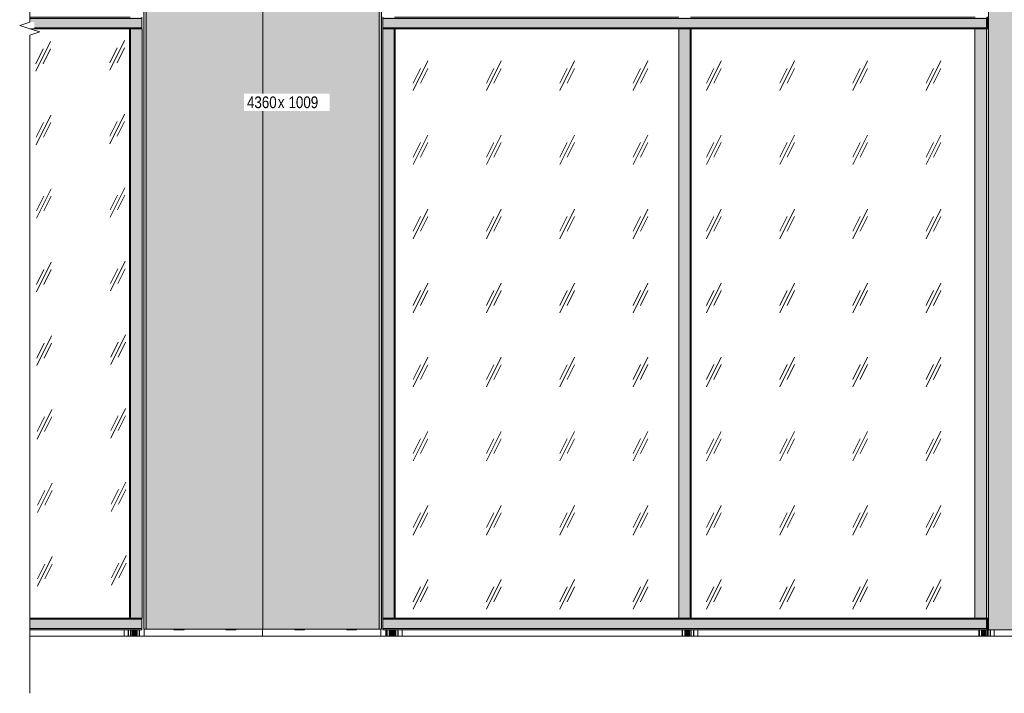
# Model space of a CAD drawing. Header units: millimetres. Extents: x -4452149 to -4396614, y -3148133 to 7538.
# Tile 16 of 22: x -4452118 to -4447898, y 1927 to 4815. Entities that reach past the tile are written whole.
import ezdxf

# ---------------------------------------------------------------- set-up
doc = ezdxf.new("R2010")
doc.units = ezdxf.units.MM
for name, color, linetype, lineweight in [('Импосты витража', 7, 'Continuous', 18), ('Марки по нескольким категориям', 7, 'Continuous', 9), ('Обобщенные модели', 7, 'Continuous', 18), ('Панели витража', 7, 'Continuous', 18), ('Типовые аннотации', 7, 'Continuous', 18), ('Элементы узлов', 7, 'Continuous', 18)]:
    doc.layers.add(name, color=color, linetype=linetype, lineweight=lineweight)
doc.styles.add('Arial Narrow', font='ARIALN.TTF', dxfattribs={"height": 50})
pattern_1 = [(243.674, (-4454768.28, 58929.76), (314.19797, 317.50173), [141.696, -566.785]), (243.674, (-4454799.7, 58898.01), (314.19797, 317.50173), [70.848, -637.633]), (243.674, (-4454768.28, 58898.01), (314.19797, 317.50173), [70.848, -637.633])]

# ---------------------------------------------------------------- blocks, each defined once
blk = doc.blocks.new('Корп2_Кассета выпуклая - Корп2_Кассета выпуклая_Цвет DESIGN D2-21496038-К1_Ф3_Схема раскладки облицовки')
at = {"layer": 'Обобщенные модели', "true_color": 0xf7fbf5}
for points in [[(-4451575.1, 2202), (-4451575.1, 6562), (-4451582.6, 6562), (-4451582.9, 6562), (-4451585.2, 6562), (-4451585.2, 2202)], [(-4451575.1, 6562), (-4451075.9, 6562), (-4451076, 6570.8), (-4451582.6, 6570.8), (-4451582.6, 6562)], [(-4451575.1, 2202), (-4451076, 2202), (-4451076.2, 6562), (-4451575.1, 6562), (-4451575.1, 2248.9)], [(-4450576.8, 2202), (-4450576.8, 6562), (-4451076, 6562), (-4451076, 2202)], [(-4450569.3, 6562), (-4450569.3, 6570.8), (-4451075.9, 6570.8), (-4451075.7, 6562), (-4450571.1, 6562)], [(-4450576.8, 2202), (-4450566.7, 2202), (-4450566.7, 6562), (-4450569, 6562), (-4450569.3, 6562), (-4450576.8, 6562), (-4450576.8, 2248.9)]]:
    blk.add_hatch(color=7, dxfattribs=at).paths.add_polyline_path(points)
at = {"layer": 'Обобщенные модели'}
for p, q in [((-4451585.2, 2202), (-4451585.2, 6562)), ((-4451582.9, 6562), (-4451585.2, 6562)), ((-4451582.9, 6570.8), (-4451582.9, 6562)), ((-4451582.6, 6562), (-4451582.6, 6570.8)), ((-4451575.1, 6562), (-4451582.6, 6562)), ((-4451575.1, 2202), (-4451575.1, 6562)), ((-4451076, 6562), (-4451575.1, 6562)), ((-4451076, 6560), (-4451076, 6562)), ((-4450576.8, 6562), (-4451076, 6562)), ((-4451076, 2202), (-4451076, 6560)), ((-4451075.9, 6570.8), (-4451075.9, 6562)), ((-4450576.8, 2202), (-4450576.8, 6562)), ((-4450569.3, 6562), (-4450576.8, 6562)), ((-4450569.3, 6570.8), (-4450569.3, 6562)), ((-4450569, 6562), (-4450569, 6570.8)), ((-4450566.7, 6562), (-4450569, 6562)), ((-4450566.7, 6562), (-4450566.7, 2202)), ((-4451575.1, 2202), (-4451585.2, 2202)), ((-4451076, 2202), (-4451575.1, 2202)), ((-4450576.8, 2202), (-4451076, 2202)), ((-4450566.7, 2202), (-4450576.8, 2202))]:
    blk.add_line(p, q, dxfattribs=at)
blk = doc.blocks.new('Панель_Стеклопакет_Агрисовгаз - Панель_Стеклопакет_Агрисовгаз-21496394-К1_Ф3_Схема раскладки облицовки')
at = {"layer": 'Панели витража', "true_color": 0xc0c0c0}
h = blk.add_hatch(dxfattribs=at)
h.set_pattern_fill('FP_3', color=9, style=0, pattern_type=2)
h.set_pattern_definition([(243.674, (-4455012.24, 58929.76), (315.24192, 319.6116), [141.696, -566.785]), (243.674, (-4455043.66, 58898.01), (315.24192, 319.6116), [70.848, -637.633]), (243.674, (-4455012.24, 58898.01), (315.24192, 319.6116), [70.848, -637.633])])
h.paths.add_polyline_path([(-4451681.3, 2250), (-4451646.8, 2250), (-4451646.8, 4775), (-4452071.5, 4775), (-4452031.2, 4762.2), (-4452074.5, 4748.4), (-4452074.5, 2250)])
at = {"layer": 'Панели витража'}
blk.add_line((-4451646.8, 2250), (-4451646.8, 4775), dxfattribs=at)
blk = doc.blocks.new('Прямоугольный импост - Ригель_90202-21002989-К1_Ф3_Схема раскладки облицовки')
at = {"layer": 'Импосты витража', "true_color": 0x373f43}
for points in [[(-4451681.3, 4820), (-4451594, 4820), (-4451594.4, 4824.3), (-4451594.7, 4825), (-4452074.5, 4824.8), (-4452074.5, 4820)], [(-4452054.9, 4780), (-4451594, 4780), (-4451594, 4820), (-4452074.5, 4820), (-4452074.5, 4804.1), (-4452054.9, 4804.1)], [(-4451608.3, 4775), (-4451594.5, 4775.2), (-4451594.2, 4776.5), (-4451594, 4780), (-4452054.9, 4780), (-4452054.9, 4775.9), (-4452073.6, 4775.7), (-4452071.5, 4775), (-4451611.9, 4775)]]:
    blk.add_hatch(color=149, dxfattribs=at).paths.add_polyline_path(points)
at = {"layer": 'Импосты витража'}
for p, q in [((-4451643.9, 4825), (-4452074.5, 4825)), ((-4451644.2, 4825), (-4452074.5, 4825)), ((-4451594, 4820), (-4452074.5, 4820)), ((-4451594, 4820), (-4451594, 4780)), ((-4452071.5, 4775), (-4451643.9, 4775)), ((-4452071.5, 4775), (-4451644.2, 4775)), ((-4451594, 4780), (-4452054.9, 4780))]:
    blk.add_line(p, q, dxfattribs=at)
for centre, start_param, end_param in [((-4451594.7, 4820), 4.712389, 6.283185), ((-4451594.7, 4780), 3.141593, 4.712389)]:
    blk.add_ellipse(centre, major_axis=(0, 5), ratio=0.143826, start_param=start_param, end_param=end_param, dxfattribs=at)
blk = doc.blocks.new('Прямоугольный импост - Стойка_90103-21496393-К1_Ф3_Схема раскладки облицовки')
at = {"layer": 'Импосты витража', "true_color": 0x373f43}
for points in [[(-4451643, 2250), (-4451643, 4775), (-4451646.8, 4775), (-4451646.8, 2250), (-4451644.2, 2250)], [(-4451626, 2250), (-4451593.6, 2250), (-4451593.6, 4775), (-4451643, 4775), (-4451643, 2250), (-4451634.9, 2250)]]:
    blk.add_hatch(color=149, dxfattribs=at).paths.add_polyline_path(points)
at = {"layer": 'Импосты витража'}
for p, q in [((-4451644.2, 4775), (-4451643, 4775)), ((-4451643, 4775), (-4451593.6, 4775)), ((-4451643, 2250), (-4451643, 4775)), ((-4451593.6, 4775), (-4451593.6, 2250)), ((-4451643, 2250), (-4451644.2, 2250)), ((-4451593.6, 2250), (-4451643, 2250))]:
    blk.add_line(p, q, dxfattribs=at)
blk = doc.blocks.new('Панель_Стеклопакет_Агрисовгаз - Панель_Стеклопакет_Агрисовгаз-21496420-К1_Ф3_Схема раскладки облицовки')
at = {"layer": 'Панели витража', "true_color": 0xc0c0c0}
h = blk.add_hatch(dxfattribs=at)
h.set_pattern_fill('FP_5', color=9, style=0, pattern_type=2)
h.set_pattern_definition(pattern_1)
h.paths.add_polyline_path([(-4449460.9, 2250), (-4449293.1, 2250), (-4449293.1, 4775), (-4450508.5, 4775), (-4450508.5, 2250), (-4450016, 2250)])
at = {"layer": 'Панели витража'}
blk.add_line((-4450508.5, 4775), (-4450508.5, 2250), dxfattribs=at)
blk = doc.blocks.new('Панель_Стеклопакет_Агрисовгаз - Панель_Стеклопакет_Агрисовгаз-V3-К1_Ф3_Схема раскладки облицовки')
at = {"layer": 'Панели витража', "true_color": 0xc0c0c0}
h = blk.add_hatch(dxfattribs=at)
h.set_pattern_fill('FP_5', color=9, style=0, pattern_type=2)
h.set_pattern_definition(pattern_1)
h.paths.add_polyline_path([(-4448073.1, 2250), (-4448023.9, 2250), (-4448023.9, 4775), (-4449239.3, 4775), (-4449239.3, 2250), (-4448350.7, 2250)])
at = {"layer": 'Панели витража'}
blk.add_line((-4449239.3, 4775), (-4449239.3, 2250), dxfattribs=at)
blk = doc.blocks.new('Прямоугольный импост - 50х100-21496418-К1_Ф3_Схема раскладки облицовки')
at = {"layer": 'Импосты витража', "true_color": 0x373f43}
for points in [[(-4448023.9, 2250), (-4447974.5, 2250), (-4447974.5, 4775), (-4448023.9, 4775), (-4448023.9, 2425.2)], [(-4447965.8, 2250), (-4447965.8, 4775), (-4447974.5, 4775), (-4447974.5, 2250)]]:
    blk.add_hatch(color=149, dxfattribs=at).paths.add_polyline_path(points)
at = {"layer": 'Импосты витража'}
for p, q in [((-4448023.9, 4775), (-4447974.5, 4775)), ((-4448023.9, 4775), (-4448023.9, 2250)), ((-4447974.5, 4775), (-4447965.8, 4775)), ((-4447974.5, 2250), (-4447974.5, 4775)), ((-4447974.5, 2250), (-4448023.9, 2250)), ((-4447965.8, 2250), (-4447974.5, 2250))]:
    blk.add_line(p, q, dxfattribs=at)
blk = doc.blocks.new('Прямоугольный импост - 50х100-21496413-К1_Ф3_Схема раскладки облицовки')
at = {"layer": 'Импосты витража', "true_color": 0x373f43}
for points in [[(-4449243.6, 2250), (-4449243.6, 4775), (-4449293.1, 4775), (-4449293.1, 2250)], [(-4449239.3, 2250), (-4449239.3, 4775), (-4449243.6, 4775), (-4449243.6, 2250), (-4449241.9, 2250)]]:
    blk.add_hatch(color=149, dxfattribs=at).paths.add_polyline_path(points)
at = {"layer": 'Импосты витража'}
for p, q in [((-4449293.1, 4775), (-4449243.6, 4775)), ((-4449293.1, 4775), (-4449293.1, 2250)), ((-4449243.6, 4775), (-4449241.9, 4775)), ((-4449243.6, 2250), (-4449243.6, 4775)), ((-4449243.6, 2250), (-4449293.1, 2250)), ((-4449241.9, 2250), (-4449243.6, 2250))]:
    blk.add_line(p, q, dxfattribs=at)
blk = doc.blocks.new('Прямоугольный импост - Ригель_90202-21003887-К1_Ф3_Схема раскладки облицовки')
at = {"layer": 'Импосты витража', "true_color": 0x373f43}
for points in [[(-4449267.4, 4820), (-4449267, 4824.3), (-4449266.6, 4825), (-4450560.7, 4824.8), (-4450561.1, 4823.5), (-4450561.3, 4820), (-4449287.4, 4820)], [(-4449267.4, 4780), (-4449267.4, 4820), (-4450561.3, 4820), (-4450561.3, 4780), (-4449322.1, 4780)], [(-4449266.6, 4775), (-4449267, 4775.7), (-4449267.3, 4778.7), (-4449267.4, 4780), (-4450561.3, 4780), (-4450560.9, 4775.7), (-4450560.5, 4775), (-4449266.8, 4775)]]:
    blk.add_hatch(color=149, dxfattribs=at).paths.add_polyline_path(points)
at = {"layer": 'Импосты витража'}
for p, q in [((-4450561.3, 4780), (-4450561.3, 4820)), ((-4450561.3, 4820), (-4449267.4, 4820)), ((-4449292.5, 4825), (-4450511.4, 4825)), ((-4450511.1, 4825), (-4449292.5, 4825)), ((-4450561.3, 4780), (-4449267.4, 4780)), ((-4450511.4, 4775), (-4449293.1, 4775)), ((-4449293.1, 4775), (-4450511.1, 4775))]:
    blk.add_line(p, q, dxfattribs=at)
for centre, start_param, end_param in [((-4450560.5, 4820), 0, 1.570796), ((-4450560.5, 4780), 1.570796, 3.141593)]:
    blk.add_ellipse(centre, major_axis=(0, 5), ratio=0.143826, start_param=start_param, end_param=end_param, dxfattribs=at)
blk = doc.blocks.new('Прямоугольный импост - Ригель_90202-21003888-К1_Ф3_Схема раскладки облицовки')
at = {"layer": 'Импосты витража', "true_color": 0x373f43}
for points in [[(-4447973.5, 4820), (-4447973.1, 4824.3), (-4447972.7, 4825), (-4449266.8, 4824.8), (-4449267.2, 4823.5), (-4449267.4, 4820), (-4448003.8, 4820)], [(-4447973.5, 4780), (-4447973.5, 4820), (-4449267.4, 4820), (-4449267.4, 4780), (-4448003.8, 4780)], [(-4447965.8, 4775), (-4447965.8, 4825), (-4447972.7, 4825), (-4447973.2, 4823.5), (-4447973.5, 4820), (-4447973.4, 4777.5), (-4447972.7, 4775)], [(-4447972.7, 4775), (-4447973.1, 4775.7), (-4447973.4, 4778.7), (-4447973.5, 4780), (-4449267.4, 4780), (-4449267, 4775.7), (-4449266.6, 4775), (-4447974.5, 4775)]]:
    blk.add_hatch(color=149, dxfattribs=at).paths.add_polyline_path(points)
at = {"layer": 'Импосты витража'}
for p, q in [((-4449267.4, 4820), (-4447973.5, 4820)), ((-4448023.4, 4825), (-4449242.2, 4825)), ((-4449241.9, 4825), (-4448023.4, 4825)), ((-4447973.5, 4820), (-4447973.5, 4780)), ((-4447972.7, 4825), (-4447973.1, 4825)), ((-4447965.8, 4825), (-4447972.7, 4825)), ((-4449267.4, 4780), (-4447973.5, 4780)), ((-4449242.2, 4775), (-4448023.9, 4775)), ((-4448023.9, 4775), (-4449241.9, 4775)), ((-4447973.1, 4775), (-4447972.7, 4775)), ((-4447972.7, 4775), (-4447965.8, 4775))]:
    blk.add_line(p, q, dxfattribs=at)
for centre, start_param, end_param in [((-4447972.7, 4820), 0, 1.570796), ((-4447972.7, 4780), 1.570796, 3.141593)]:
    blk.add_ellipse(centre, major_axis=(0, 5), ratio=0.143826, start_param=start_param, end_param=end_param, dxfattribs=at)
blk = doc.blocks.new('Прямоугольный импост - Стойка_90103-21496419-К1_Ф3_Схема раскладки облицовки')
at = {"layer": 'Импосты витража', "true_color": 0x373f43}
for points in [[(-4450538.3, 2250), (-4450512.2, 2250), (-4450512.2, 4775), (-4450561.7, 4775), (-4450561.7, 2250), (-4450547, 2250)], [(-4450512.2, 2250), (-4450508.5, 2250), (-4450508.5, 4775), (-4450512.2, 4775), (-4450512.2, 2425.2)]]:
    blk.add_hatch(color=149, dxfattribs=at).paths.add_polyline_path(points)
at = {"layer": 'Импосты витража'}
for p, q in [((-4450561.7, 4775), (-4450512.2, 4775)), ((-4450561.7, 4775), (-4450561.7, 2250)), ((-4450512.2, 4775), (-4450511.1, 4775)), ((-4450512.2, 2250), (-4450512.2, 4775)), ((-4450512.2, 2250), (-4450561.7, 2250)), ((-4450511.1, 2250), (-4450512.2, 2250))]:
    blk.add_line(p, q, dxfattribs=at)
blk = doc.blocks.new('Корп2_Кассета выпуклая - Корп2_Кассета выпуклая_Цвет DESIGN D2-21496053-К1_Ф3_Схема раскладки облицовки')
at = {"layer": 'Обобщенные модели', "true_color": 0xf7fbf5}
for points in [[(-4447427, 2200), (-4447427, 6565), (-4447965.8, 6565), (-4447965.8, 2200), (-4447817.4, 2200), (-4447812.4, 2215.7), (-4447807.4, 2200), (-4447795.6, 2200)], [(-4447934.4, 6565), (-4447427, 6565), (-4447427, 6570.8), (-4447958.3, 6570.8), (-4447958.3, 6565)], [(-4447101.7, 6565), (-4446895.7, 6565), (-4446895.7, 6570.8), (-4447427, 6570.8), (-4447426.8, 6565), (-4447240.5, 6565)], [(-4447427, 2200), (-4446888.2, 2200), (-4446888.2, 6565), (-4447427, 6565), (-4447427, 2248.9)]]:
    blk.add_hatch(color=7, dxfattribs=at).paths.add_polyline_path(points)
at = {"layer": 'Обобщенные модели'}
for p, q in [((-4447965.8, 2200), (-4447965.8, 6565)), ((-4447427, 6565), (-4447965.8, 6565)), ((-4447958.3, 6565), (-4447958.3, 6570.8)), ((-4447427, 6570.8), (-4447427, 6565)), ((-4447427, 6563), (-4447427, 6565)), ((-4446888.2, 6565), (-4447427, 6565)), ((-4447427, 2200), (-4447427, 6563)), ((-4446895.7, 6570.8), (-4446895.7, 6565)), ((-4446888.2, 2200), (-4446888.2, 6565)), ((-4447817.4, 2200), (-4447965.8, 2200)), ((-4447427, 2200), (-4447807.4, 2200)), ((-4446888.2, 2200), (-4447427, 2200))]:
    blk.add_line(p, q, dxfattribs=at)
blk = doc.blocks.new('Витражная стойка - Витражная стойка-21440905-К1_Ф3_Схема раскладки облицовки')
at = {"layer": 'Обобщенные модели'}
for p, q in [((-4447958.7, 6567), (-4447958.3, 6567)), ((-4447958.7, 6565), (-4447958.7, 6567)), ((-4448006.7, 2172.4), (-4448006.7, 2200)), ((-4448005.2, 2172.4), (-4448005.2, 2200)), ((-4448004.7, 2172.4), (-4448004.7, 2200)), ((-4447995.8, 2172.4), (-4447995.8, 2200)), ((-4447994.4, 2172.4), (-4447994.4, 2200)), ((-4447992.9, 2172.4), (-4447992.9, 2200)), ((-4447989.9, 2172.4), (-4447989.9, 2200)), ((-4447987, 2172.4), (-4447987, 2200)), ((-4447984.7, 2172.4), (-4447984.7, 2200)), ((-4447982, 2172.4), (-4447982, 2200)), ((-4447979.1, 2172.4), (-4447979.1, 2200)), ((-4447975.1, 2172.4), (-4447975.1, 2200)), ((-4447969.6, 2172.4), (-4447969.6, 2200)), ((-4447968.1, 2172.4), (-4447968.1, 2200)), ((-4447967.6, 2172.4), (-4447967.6, 2200)), ((-4447958.7, 2172.4), (-4447958.7, 2200)), ((-4447957.2, 2172.4), (-4447957.2, 2200))]:
    blk.add_line(p, q, dxfattribs=at)
blk = doc.blocks.new('Витражная стойка - Витражная стойка-V5-К1_Ф3_Схема раскладки облицовки')
at = {"layer": 'Обобщенные модели'}
for p, q in [((-4450497.1, 6567), (-4450495.6, 6567)), ((-4450497.1, 6565), (-4450497.1, 6567)), ((-4450495.6, 6565), (-4450495.6, 6567)), ((-4450478.5, 6567), (-4450478.5, 6565)), ((-4450545.1, 2172.4), (-4450545.1, 2200)), ((-4450543.6, 2172.4), (-4450543.6, 2200)), ((-4450543.1, 2172.4), (-4450543.1, 2200)), ((-4450534.2, 2172.4), (-4450534.2, 2200)), ((-4450532.7, 2172.4), (-4450532.7, 2200)), ((-4450531.2, 2172.4), (-4450531.2, 2200)), ((-4450528.3, 2172.4), (-4450528.3, 2200)), ((-4450525.3, 2172.4), (-4450525.3, 2200)), ((-4450523.1, 2172.4), (-4450523.1, 2200)), ((-4450520.4, 2172.4), (-4450520.4, 2200)), ((-4450517.4, 2172.4), (-4450517.4, 2200)), ((-4450513.4, 2172.4), (-4450513.4, 2200)), ((-4450507.9, 2172.4), (-4450507.9, 2200)), ((-4450506.5, 2172.4), (-4450506.5, 2200)), ((-4450506, 2172.4), (-4450506, 2200)), ((-4450497.1, 2172.4), (-4450497.1, 2200)), ((-4450495.6, 2172.4), (-4450495.6, 2200)), ((-4450478.5, 2200), (-4450478.5, 2172.4))]:
    blk.add_line(p, q, dxfattribs=at)
blk = doc.blocks.new('Витражная стойка - Витражная стойка-V6-К1_Ф3_Схема раскладки облицовки')
at = {"layer": 'Обобщенные модели'}
for p, q in [((-4449230.4, 6567), (-4449228.9, 6567)), ((-4449230.4, 6565), (-4449230.4, 6567)), ((-4449228.9, 6565), (-4449228.9, 6567)), ((-4449211.8, 6567), (-4449211.8, 6565)), ((-4449278.4, 2172.4), (-4449278.4, 2200)), ((-4449276.9, 2172.4), (-4449276.9, 2200)), ((-4449276.4, 2172.4), (-4449276.4, 2200)), ((-4449267.5, 2172.4), (-4449267.5, 2200)), ((-4449266, 2172.4), (-4449266, 2200)), ((-4449264.6, 2172.4), (-4449264.6, 2200)), ((-4449261.6, 2172.4), (-4449261.6, 2200)), ((-4449258.6, 2172.4), (-4449258.6, 2200)), ((-4449256.4, 2172.4), (-4449256.4, 2200)), ((-4449253.7, 2172.4), (-4449253.7, 2200)), ((-4449250.7, 2172.4), (-4449250.7, 2200)), ((-4449246.7, 2172.4), (-4449246.7, 2200)), ((-4449241.3, 2172.4), (-4449241.3, 2200)), ((-4449239.8, 2172.4), (-4449239.8, 2200)), ((-4449239.3, 2172.4), (-4449239.3, 2200)), ((-4449230.4, 2172.4), (-4449230.4, 2200)), ((-4449228.9, 2172.4), (-4449228.9, 2200)), ((-4449211.8, 2200), (-4449211.8, 2172.4))]:
    blk.add_line(p, q, dxfattribs=at)
blk = doc.blocks.new('Витражная стойка - Витражная стойка-V7-К1_Ф3_Схема раскладки облицовки')
at = {"layer": 'Обобщенные модели'}
for p, q in [((-4451670.4, 2172.4), (-4451670.4, 2200)), ((-4451653.2, 2200), (-4451653.2, 2172.4)), ((-4451651.8, 2200), (-4451651.8, 2172.4)), ((-4451642.9, 2200), (-4451642.9, 2172.4)), ((-4451642.4, 2200), (-4451642.4, 2172.4)), ((-4451640.9, 2200), (-4451640.9, 2172.4)), ((-4451635.4, 2200), (-4451635.4, 2172.4)), ((-4451631.4, 2200), (-4451631.4, 2172.4)), ((-4451628.5, 2200), (-4451628.5, 2172.4)), ((-4451625.7, 2200), (-4451625.7, 2172.4)), ((-4451623.5, 2200), (-4451623.5, 2172.4)), ((-4451620.5, 2200), (-4451620.5, 2172.4)), ((-4451617.6, 2200), (-4451617.6, 2172.4)), ((-4451616.1, 2200), (-4451616.1, 2172.4)), ((-4451614.6, 2200), (-4451614.6, 2172.4)), ((-4451605.7, 2200), (-4451605.7, 2172.4)), ((-4451605.2, 2200), (-4451605.2, 2172.4)), ((-4451603.8, 2200), (-4451603.8, 2172.4))]:
    blk.add_line(p, q, dxfattribs=at)
blk = doc.blocks.new('HILTI_s_Профиль_MFT-T - Профиль MFT-Ta 60x42x1_8 6m-21442743-К1_Ф3_Схема раскладки облицовки')
at = {"layer": 'Обобщенные модели'}
for p, q in [((-4450938.5, 2200), (-4450938.5, 2202)), ((-4450896.9, 2200), (-4450938.5, 2200)), ((-4450896.9, 2202), (-4450896.9, 2200)), ((-4450896.7, 2200), (-4450896.9, 2200)), ((-4450896.7, 2200), (-4450896.7, 2202))]:
    blk.add_line(p, q, dxfattribs=at)
blk = doc.blocks.new('HILTI_s_Профиль_MFT-T - Профиль MFT-Ta 60x42x1_8 6m-V11-К1_Ф3_Схема раскладки облицовки')
at = {"layer": 'Обобщенные модели'}
for p, q in [((-4451234, 2200), (-4451234, 2202)), ((-4451232.7, 2200), (-4451234, 2200)), ((-4451232.7, 2200), (-4451232.7, 2202)), ((-4451232.4, 2200), (-4451232.7, 2200)), ((-4451232.4, 2200), (-4451232.4, 2202)), ((-4451190.8, 2200), (-4451232.4, 2200)), ((-4451190.8, 2202), (-4451190.8, 2200))]:
    blk.add_line(p, q, dxfattribs=at)
blk = doc.blocks.new('Прямоугольный импост - Ригель_90202-21494773-К1_Ф3_Схема раскладки облицовки')
at = {"layer": 'Импосты витража', "true_color": 0x373f43}
for points in [[(-4451594, 2245), (-4451594.4, 2249.3), (-4451594.7, 2250), (-4452074.5, 2249.8), (-4452074.5, 2245), (-4451611.9, 2245)], [(-4451594, 2205), (-4451594, 2245), (-4452074.5, 2245), (-4452074.5, 2205), (-4451611.9, 2205)], [(-4451611.9, 2200), (-4451594.5, 2200.2), (-4451594.2, 2201.5), (-4451594, 2205), (-4452074.5, 2205), (-4452074.5, 2200), (-4451646.6, 2200)]]:
    blk.add_hatch(color=149, dxfattribs=at).paths.add_polyline_path(points)
at = {"layer": 'Импосты витража'}
for p, q in [((-4451643.9, 2250), (-4452074.5, 2250)), ((-4452074.5, 2250), (-4451644.2, 2250)), ((-4452074.5, 2245), (-4451594, 2245)), ((-4451594, 2245), (-4451594, 2205)), ((-4452074.5, 2205), (-4451594, 2205)), ((-4452074.5, 2200), (-4451594.7, 2200)), ((-4451594.7, 2200), (-4452074.5, 2200))]:
    blk.add_line(p, q, dxfattribs=at)
for centre, start_param, end_param in [((-4451594.7, 2245), 4.712389, 6.283185), ((-4451594.7, 2205), 3.141593, 4.712389)]:
    blk.add_ellipse(centre, major_axis=(0, 5), ratio=0.143826, start_param=start_param, end_param=end_param, dxfattribs=at)
blk = doc.blocks.new('Прямоугольный импост - Ригель_90202-21496414-К1_Ф3_Схема раскладки облицовки')
at = {"layer": 'Импосты витража', "true_color": 0x373f43}
for points in [[(-4447973.5, 2245), (-4447973.1, 2249.3), (-4447972.7, 2250), (-4449266.8, 2249.8), (-4449267.2, 2248.5), (-4449267.4, 2245), (-4448003.8, 2245)], [(-4447973.5, 2205), (-4447973.5, 2245), (-4449267.4, 2245), (-4449267.4, 2205), (-4448003.8, 2205)], [(-4447969.1, 2200), (-4447965.8, 2200), (-4447965.8, 2250), (-4447972.9, 2249.8), (-4447973.1, 2248.9), (-4447973.5, 2245), (-4447973.4, 2203.7), (-4447972.7, 2200)], [(-4447972.7, 2200), (-4447973.1, 2200.7), (-4447973.4, 2203.7), (-4447973.5, 2205), (-4449267.4, 2204.8), (-4449267, 2200.7), (-4449266.6, 2200), (-4448003.8, 2200)]]:
    blk.add_hatch(color=149, dxfattribs=at).paths.add_polyline_path(points)
at = {"layer": 'Импосты витража'}
for p, q in [((-4447973.5, 2245), (-4449267.4, 2245)), ((-4448023.9, 2250), (-4449242.2, 2250)), ((-4448023.9, 2250), (-4449241.9, 2250)), ((-4447973.5, 2245), (-4447973.5, 2205)), ((-4447972.7, 2250), (-4447973.1, 2250)), ((-4447965.8, 2250), (-4447972.7, 2250)), ((-4447973.5, 2205), (-4449267.4, 2205)), ((-4449266.6, 2200), (-4447972.7, 2200)), ((-4449266.6, 2200), (-4447972.7, 2200)), ((-4447972.7, 2200), (-4447965.8, 2200))]:
    blk.add_line(p, q, dxfattribs=at)
for centre, start_param, end_param in [((-4447972.7, 2245), 0, 1.570796), ((-4447972.7, 2205), 1.570796, 3.141593)]:
    blk.add_ellipse(centre, major_axis=(0, 5), ratio=0.143826, start_param=start_param, end_param=end_param, dxfattribs=at)
blk = doc.blocks.new('Прямоугольный импост - Ригель_90202-21496415-К1_Ф3_Схема раскладки облицовки')
at = {"layer": 'Импосты витража', "true_color": 0x373f43}
for points in [[(-4449267.4, 2245), (-4449267, 2249.3), (-4449266.6, 2250), (-4450560.7, 2249.8), (-4450561.1, 2248.5), (-4450561.3, 2245), (-4449322.1, 2245)], [(-4449267.4, 2205), (-4449267.4, 2245), (-4450561.3, 2245), (-4450561.3, 2205), (-4449322.1, 2205)], [(-4449266.6, 2200), (-4449267, 2200.7), (-4449267.3, 2203.7), (-4449267.4, 2205), (-4450561.3, 2204.8), (-4450560.9, 2200.7), (-4450560.5, 2200), (-4449266.8, 2200)]]:
    blk.add_hatch(color=149, dxfattribs=at).paths.add_polyline_path(points)
at = {"layer": 'Импосты витража'}
for p, q in [((-4450561.3, 2205), (-4450561.3, 2245)), ((-4449267.4, 2245), (-4450561.3, 2245)), ((-4449293.1, 2250), (-4450511.4, 2250)), ((-4449293.1, 2250), (-4450511.1, 2250)), ((-4449267.4, 2205), (-4450561.3, 2205)), ((-4450560.5, 2200), (-4449266.6, 2200)), ((-4450560.5, 2200), (-4449266.6, 2200))]:
    blk.add_line(p, q, dxfattribs=at)
for centre, start_param, end_param in [((-4450560.5, 2245), 0, 1.570796), ((-4450560.5, 2205), 1.570796, 3.141593)]:
    blk.add_ellipse(centre, major_axis=(0, 5), ratio=0.143826, start_param=start_param, end_param=end_param, dxfattribs=at)
blk = doc.blocks.new('HILTI_Линия_Разрыва - Тип 1-20728823-К1_Ф3_Схема раскладки облицовки')
at = {"layer": 'Элементы узлов'}
blk.add_line((-4447854.3, 2172.4), (-4452074.5, 2172.4), dxfattribs=at)
blk = doc.blocks.new('HILTI_Линия_Разрыва - Тип 1-21496788-К1_Ф3_Схема раскладки облицовки')
at = {"layer": 'Элементы узлов'}
for p, q in [((-4452074.5, 4804.1), (-4452074.5, 7379.5)), ((-4452074.5, 2002.4), (-4452074.5, 4748.4))]:
    blk.add_line(p, q, dxfattribs=at)

msp = doc.modelspace()

# ---------------------------------------------------------------- linework, layer by layer
at = {"layer": 'Обобщенные модели'}
for p, q in [((-4451584.9, 2172.4), (-4451584.9, 2202)), ((-4451077.7, 2172.4), (-4451077.7, 2202)), ((-4451077.7, 2202), (-4451077.7, 2172.4)), ((-4450570.5, 2172.4), (-4450570.5, 2202)), ((-4450548.9, 2172.4), (-4450548.9, 2200)), ((-4450548.9, 2172.4), (-4450548.9, 2200)), ((-4447941.5, 2172.4), (-4447941.5, 2200))]:
    msp.add_line(p, q, dxfattribs=at)
at = {"layer": 'Типовые аннотации', "lineweight": 9}
for p, q in [((-4452074.5, 4804.1), (-4452117.8, 4790)), ((-4452117.8, 4790), (-4452074.5, 4775.9)), ((-4452031.2, 4762.2), (-4452074.5, 4775.9)), ((-4452074.5, 4748.4), (-4452031.2, 4762.2)), ((-4452074.5, 2002.4), (-4452074.5, 1927.4))]:
    msp.add_line(p, q, dxfattribs=at)

# ---------------------------------------------------------------- block references
at = {"layer": 'Импосты витража'}
for name in ['Прямоугольный импост - Ригель_90202-21002989-К1_Ф3_Схема раскладки облицовки', 'Прямоугольный импост - Ригель_90202-21003887-К1_Ф3_Схема раскладки облицовки', 'Прямоугольный импост - Ригель_90202-21003888-К1_Ф3_Схема раскладки облицовки', 'Прямоугольный импост - Стойка_90103-21496393-К1_Ф3_Схема раскладки облицовки', 'Прямоугольный импост - Стойка_90103-21496419-К1_Ф3_Схема раскладки облицовки', 'Прямоугольный импост - 50х100-21496413-К1_Ф3_Схема раскладки облицовки', 'Прямоугольный импост - 50х100-21496418-К1_Ф3_Схема раскладки облицовки', 'Прямоугольный импост - Ригель_90202-21494773-К1_Ф3_Схема раскладки облицовки', 'Прямоугольный импост - Ригель_90202-21496415-К1_Ф3_Схема раскладки облицовки', 'Прямоугольный импост - Ригель_90202-21496414-К1_Ф3_Схема раскладки облицовки']:
    msp.add_blockref(name, (0, 0), dxfattribs=at)
at = {"layer": 'Обобщенные модели'}
for name, p in [('Корп2_Кассета выпуклая - Корп2_Кассета выпуклая_Цвет DESIGN D2-21496038-К1_Ф3_Схема раскладки облицовки', (0, 0)), ('Витражная стойка - Витражная стойка-V5-К1_Ф3_Схема раскладки облицовки', (0, 0)), ('Витражная стойка - Витражная стойка-V6-К1_Ф3_Схема раскладки облицовки', (0, 0)), ('Витражная стойка - Витражная стойка-21440905-К1_Ф3_Схема раскладки облицовки', (0, 0)), ('Корп2_Кассета выпуклая - Корп2_Кассета выпуклая_Цвет DESIGN D2-21496053-К1_Ф3_Схема раскладки облицовки', (0, 0)), ('Витражная стойка - Витражная стойка-V7-К1_Ф3_Схема раскладки облицовки', (0, 0)), ('HILTI_s_Профиль_MFT-T - Профиль MFT-Ta 60x42x1_8 6m-V11-К1_Ф3_Схема раскладки облицовки', (-222.7, 0)), ('HILTI_s_Профиль_MFT-T - Профиль MFT-Ta 60x42x1_8 6m-V11-К1_Ф3_Схема раскладки облицовки', (0, 0)), ('HILTI_s_Профиль_MFT-T - Профиль MFT-Ta 60x42x1_8 6m-21442743-К1_Ф3_Схема раскладки облицовки', (0, 0)), ('HILTI_s_Профиль_MFT-T - Профиль MFT-Ta 60x42x1_8 6m-21442743-К1_Ф3_Схема раскладки облицовки', (222.7, 0))]:
    msp.add_blockref(name, p, dxfattribs=at)
at = {"layer": 'Панели витража'}
for name in ['Панель_Стеклопакет_Агрисовгаз - Панель_Стеклопакет_Агрисовгаз-21496394-К1_Ф3_Схема раскладки облицовки', 'Панель_Стеклопакет_Агрисовгаз - Панель_Стеклопакет_Агрисовгаз-21496420-К1_Ф3_Схема раскладки облицовки', 'Панель_Стеклопакет_Агрисовгаз - Панель_Стеклопакет_Агрисовгаз-V3-К1_Ф3_Схема раскладки облицовки']:
    msp.add_blockref(name, (0, 0), dxfattribs=at)
at = {"layer": 'Элементы узлов'}
for name in ['HILTI_Линия_Разрыва - Тип 1-21496788-К1_Ф3_Схема раскладки облицовки', 'HILTI_Линия_Разрыва - Тип 1-20728823-К1_Ф3_Схема раскладки облицовки']:
    msp.add_blockref(name, (0, 0), dxfattribs=at)

# ---------------------------------------------------------------- next in the draw order: texts
at = {"layer": 'Марки по нескольким категориям', "insert": (-4451143.8, 4485.6), "char_height": 50, "width": 160.337, "attachment_point": 1, "style": 'Arial Narrow', "bg_fill": 3, "box_fill_scale": 1.25, "bg_fill_color": 256, "bg_fill_true_color": 13158600, "bg_fill_transparency": 0}
msp.add_mtext('4360', dxfattribs=at)

# ---------------------------------------------------------------- next in the draw order: texts
at = {"layer": 'Марки по нескольким категориям', "insert": (-4451011.5, 4485.6), "char_height": 50, "width": 36.076, "attachment_point": 1, "style": 'Arial Narrow', "bg_fill": 3, "box_fill_scale": 1.25, "bg_fill_color": 256, "bg_fill_true_color": 13158600, "bg_fill_transparency": 0}
msp.add_mtext('\\fArial Narrow|b0|i0|c204|p34|;х', dxfattribs=at)

# ---------------------------------------------------------------- next in the draw order: texts
at = {"layer": 'Марки по нескольким категориям', "insert": (-4450981.7, 4485.6), "char_height": 50, "width": 180.38, "attachment_point": 1, "style": 'Arial Narrow', "bg_fill": 3, "box_fill_scale": 1.25, "bg_fill_color": 256, "bg_fill_true_color": 13158600, "bg_fill_transparency": 0}
msp.add_mtext(' 1009', dxfattribs=at)

doc.saveas('drawing.dxf')
